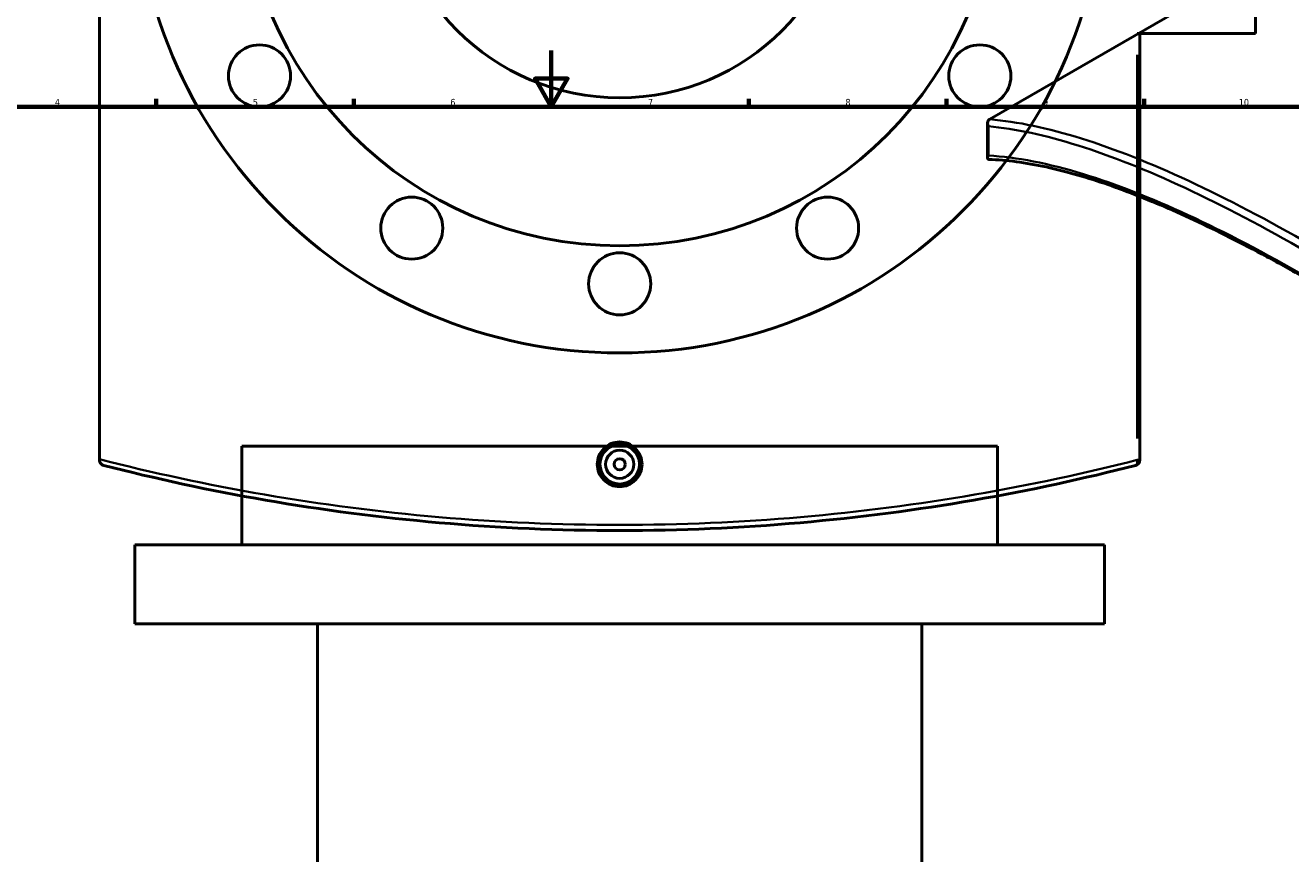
# Model space of a CAD drawing. Header units: millimetres. Extents: x -604 to 1138, y -275 to 894.
# Tile 7 of 10: x 234 to 683, y 309 to 603. Entities that reach past the tile are written whole.
import ezdxf

# ---------------------------------------------------------------- set-up
doc = ezdxf.new("R2010")
doc.units = ezdxf.units.MM
for name, color, linetype, lineweight in [('Border (ANSI)', 7, 'Continuous', 70), ('Dimension (ANSI)', 7, 'Continuous', 25), ('Visible (ANSI)', 7, 'Continuous', 50), ('Visible Narrow (ANSI)', 7, 'Continuous', 35)]:
    doc.layers.add(name, color=color, linetype=linetype, lineweight=lineweight)
doc.styles.add('Note Text (ANSI)', font='tahoma.ttf')
doc.dimstyles.new('Default - mm (ANSI)', dxfattribs={"dimtxt": 2.4, "dimasz": 2.5, "dimexe": 3.175, "dimexo": 1.6002, "dimgap": 0.8, "dimtad": 0, "dimtoh": 1, "dimdec": 0, "dimrnd": 1e-08, "dimzin": 4, "dimdsep": 46, "dimtxsty": 'Note Text (ANSI)', "dimcen": 0.09, "dimdle": 10, "dimclrd": 256, "dimclre": 256, "dimclrt": 5, "dimadec": 1, "dimazin": 1, "dimtfac": 1.27, "dimtofl": 0, "dimtmove": 0, "dimatfit": 3, "dimfxl": 1, "dimtolj": 1, "dimtzin": 4, "dimlwd": -1, "dimlwe": -1, "dimarcsym": 0})

# ---------------------------------------------------------------- blocks, each defined once
blk = doc.blocks.new('Borders Default Border')
at = {"layer": 'Border (ANSI)'}
for p, q in [((280.33, 574), (280.33, 576.8)), ((350.42, 574), (350.42, 576.8)), ((490.58, 574), (490.58, 576.8)), ((560.67, 574), (560.67, 576.8)), ((630.75, 574), (630.75, 576.8))]:
    blk.add_line(p, q, dxfattribs=at)
at = {"layer": 'Border (ANSI)', "flags": 128}
for points in [[(420.5, 594), (420.5, 574), (414.73, 584), (426.27, 584), (420.5, 574)], [(20, 20), (20, 574), (821, 574), (821, 20), (20, 20)]]:
    blk.add_lwpolyline(points, dxfattribs=at)
at = {"layer": 'Border (ANSI)', "color": 5, "true_color": 0x0000ff, "char_height": 2.4, "attachment_point": 7, "style": 'Note Text (ANSI)'}
for s, insert in [('4', (244.45, 574.4)), ('5', (314.67, 574.35)), ('6', (384.69, 574.35)), ('7', (454.8, 574.4)), ('8', (524.84, 574.35)), ('9', (594.92, 574.35)), ('10', (664.35, 574.35))]:
    blk.add_mtext(s, dxfattribs=dict(at, insert=insert))
blk = doc.blocks.new('*D7')
at = {"layer": 'Defpoints', "color": 0, "transparency": 16777216}
for p in [(415.33, 734.71), (474.19, 582.71)]:
    blk.add_point(p, dxfattribs=at)
at = {"layer": 'Dimension (ANSI)', "transparency": 16777216}
for p, q in [((430.34, 695.94), (416.23, 732.38)), ((427.14, 695.94), (430.34, 695.94))]:
    blk.add_line(p, q, dxfattribs=at)
blk.add_solid([(416.62, 732.53), (415.84, 732.23), (415.33, 734.71)], dxfattribs=at)
at = {"layer": 'Dimension (ANSI)', "color": 5, "transparency": 16777216, "insert": (418.65, 697.24), "char_height": 2.4, "attachment_point": 1, "style": 'Note Text (ANSI)'}
blk.add_mtext('\\A1;∅163', dxfattribs=at)
blk = doc.blocks.new('*D8')
at = {"layer": 'Defpoints', "color": 0, "transparency": 16777216}
for p in [(348.76, 801.43), (540.75, 515.99)]:
    blk.add_point(p, dxfattribs=at)
at = {"layer": 'Dimension (ANSI)', "transparency": 16777216}
for p, q in [((328.35, 827.1), (331.5, 827.1)), ((331.5, 827.1), (347.37, 803.51)), ((444.67, 658.71), (444.85, 658.71)), ((444.76, 658.62), (444.76, 658.8))]:
    blk.add_line(p, q, dxfattribs=at)
blk.add_solid([(347.71, 803.74), (347.02, 803.27), (348.76, 801.43)], dxfattribs=at)
at = {"layer": 'Dimension (ANSI)', "color": 5, "transparency": 16777216, "insert": (319.76, 828.39), "char_height": 2.4, "attachment_point": 1, "style": 'Note Text (ANSI)'}
blk.add_mtext('\\A1;∅344', dxfattribs=at)

msp = doc.modelspace()

# ---------------------------------------------------------------- linework, layer by layer
at = {"layer": 'Visible (ANSI)'}
for p, q in [((260.26, 449.02), (260.26, 868.41)), ((670.26, 717.46), (670.26, 599.96)), ((576.01, 569.56), (747.55, 668.6)), ((628.25, 599.96), (629.26, 599.96)), ((629.26, 448.76), (629.26, 599.96)), ((629.26, 599.96), (670.26, 599.96)), ((575.24, 555.86), (575.24, 568.18)), ((578.76, 453.62), (310.76, 453.62)), ((310.76, 418.62), (310.76, 453.62)), ((578.76, 418.62), (578.76, 453.62)), ((260.26, 449.02), (260.26, 448.76)), ((616.76, 418.62), (272.76, 418.62)), ((272.76, 390.62), (272.76, 418.62)), ((616.76, 390.62), (616.76, 418.62)), ((616.76, 390.62), (272.76, 390.62)), ((337.56, 202.75), (337.56, 390.62)), ((551.96, 202.75), (551.96, 390.62))]:
    msp.add_line(p, q, dxfattribs=at)
for centre, radius in [((444.76, 658.71), 172), ((444.76, 658.71), 134), ((444.76, 658.71), 81.5), ((317.02, 584.96), 11), ((572.5, 584.96), 11), ((371.01, 530.97), 11), ((518.51, 530.97), 11), ((444.76, 511.21), 11), ((444.76, 447.21), 7), ((444.76, 447.21), 5), ((444.76, 447.21), 2)]:
    msp.add_circle(centre, radius, dxfattribs=at)
msp.add_arc((627.26, 448.76), 2, 284.3967, 0, dxfattribs=at)
for points, knots in [([(575.52, 567.1), (575.52, 567.11), (575.52, 567.11), (575.42, 567.3), (575.34, 567.51), (575.25, 567.92), (575.23, 568.12), (575.27, 568.55), (575.33, 568.78), (575.53, 569.16), (575.66, 569.32), (575.83, 569.44)], [-0.289097, -0.289097, -0.289097, -0.289097, -0.2883651, -0.2883651, -0.2191437, -0.2191437, -0.151428, -0.151428, -0.0708833, -0.0708833, 0, 0, 0, 0]), ([(575.73, 555.36), (575.65, 555.36), (575.59, 555.37), (575.43, 555.43), (575.35, 555.5), (575.23, 555.73), (575.23, 555.89), (575.31, 556.26), (575.39, 556.48), (575.52, 556.7), (575.52, 556.71), (575.52, 556.71)], [-0.435342, -0.435342, -0.435342, -0.435342, -0.3878271, -0.3878271, -0.2825917, -0.2825917, -0.1488506, -0.1488506, 0, 0, 0.0012636, 0.0012636, 0.0012636, 0.0012636]), ([(834.01, 406.79), (829.17, 411.08), (824.3, 415.32), (814.5, 423.67), (809.57, 427.78), (799.68, 435.87), (794.71, 439.85), (784.77, 447.66), (779.8, 451.49), (769.85, 459), (764.88, 462.68), (754.96, 469.87), (750.02, 473.38), (740.17, 480.23), (735.28, 483.56), (725.55, 490.05), (720.72, 493.19), (711.15, 499.29), (706.41, 502.24), (697.04, 507.92), (692.4, 510.66), (683.26, 515.91), (678.75, 518.43), (669.87, 523.23), (665.51, 525.52), (656.93, 529.85), (652.72, 531.9), (644.46, 535.75), (640.42, 537.55), (632.51, 540.9), (628.65, 542.46), (621.11, 545.3), (617.44, 546.59), (610.28, 548.92), (606.8, 549.95), (600.88, 551.52), (598.41, 552.13), (592.35, 553.44), (588.84, 554.06), (582.09, 554.96), (578.84, 555.25), (575.73, 555.36)], [5.171058, 5.171058, 5.171058, 5.171058, 7.120806, 7.120806, 9.070554, 9.070554, 11.020302, 11.020302, 12.97005, 12.97005, 14.919798, 14.919798, 16.869545, 16.869545, 18.819293, 18.819293, 20.769041, 20.769041, 22.718789, 22.718789, 24.668537, 24.668537, 26.618285, 26.618285, 28.568033, 28.568033, 30.517781, 30.517781, 32.467529, 32.467529, 34.417277, 34.417277, 36.367024, 36.367024, 38.316772, 38.316772, 39.779083, 39.779083, 41.97255, 41.97255, 44.166016, 44.166016, 44.166016, 44.166016]), ([(452.69, 447.21), (452.69, 446.22), (452.49, 445.15), (451.68, 443.2), (451.07, 442.31), (449.66, 440.9), (448.77, 440.29), (446.82, 439.48), (445.75, 439.29), (443.76, 439.29), (442.7, 439.48), (440.75, 440.29), (439.85, 440.9), (438.44, 442.31), (437.83, 443.2), (437.02, 445.15), (436.82, 446.22), (436.82, 448.21), (437.02, 449.27), (437.83, 451.23), (438.44, 452.12), (439.85, 453.52), (440.75, 454.13), (442.7, 454.94), (443.76, 455.14), (445.75, 455.14), (446.82, 454.94), (448.77, 454.13), (449.66, 453.52), (451.07, 452.12), (451.68, 451.23), (452.49, 449.27), (452.69, 448.21), (452.69, 447.21)], [0, 0, 0, 0, 0.298796, 0.298796, 0.597592, 0.597592, 0.896324, 0.896324, 1.195056, 1.195056, 1.493788, 1.493788, 1.79252, 1.79252, 2.091315, 2.091315, 2.390111, 2.390111, 2.688907, 2.688907, 2.987703, 2.987703, 3.286435, 3.286435, 3.585167, 3.585167, 3.883899, 3.883899, 4.182631, 4.182631, 4.481427, 4.481427, 4.780222, 4.780222, 4.780222, 4.780222]), ([(261.76, 446.83), (261.76, 446.83), (261.76, 446.83), (261.56, 446.88), (261.38, 446.96), (261.04, 447.17), (260.88, 447.3), (260.59, 447.63), (260.46, 447.85), (260.3, 448.3), (260.26, 448.53), (260.26, 448.76)], [-0.289097, -0.289097, -0.289097, -0.289097, -0.2883651, -0.2883651, -0.2191437, -0.2191437, -0.151428, -0.151428, -0.0708833, -0.0708833, 0, 0, 0, 0]), ([(261.76, 446.83), (279.99, 442.15), (299.21, 437.96), (339.09, 431.06), (359.74, 428.33), (401.85, 424.66), (423.3, 423.71), (444.76, 423.71), (466.21, 423.71), (487.67, 424.66), (529.78, 428.33), (550.43, 431.06), (590.3, 437.96), (609.52, 442.15), (627.76, 446.83)], [1.335965, 1.335965, 1.335965, 1.335965, 7.771498, 7.771498, 14.190331, 14.190331, 20.609169, 20.609169, 20.609169, 27.028008, 27.028008, 33.446841, 33.446841, 39.882373, 39.882373, 39.882373, 39.882373])]:
    msp.add_open_spline(points, degree=3, knots=knots, dxfattribs=at)
msp.add_open_spline([(576.01, 569.56), (575.95, 569.52), (575.89, 569.48), (575.83, 569.44)], degree=3, dxfattribs=at)
at = {"layer": 'Visible Narrow (ANSI)'}
for p, q in [((628.25, 592.4), (628.25, 456.32)), ((575.52, 556.71), (575.52, 567.1)), ((628.34, 448.76), (629.25, 448.76))]:
    msp.add_line(p, q, dxfattribs=at)
msp.add_ellipse((627.26, 448.76), major_axis=(0.5, -1.94), ratio=0.484044, start_param=0.072359, end_param=1.374819, dxfattribs=at)
for points, knots in [([(575.52, 567.1), (585.11, 566.23), (595.74, 563.93), (619.05, 556.58), (631.73, 551.54), (658.91, 538.88), (673.41, 531.27), (688.58, 522.51), (703.75, 513.75), (719.59, 503.85), (751.96, 482.12), (768.49, 470.3), (801.57, 445.09), (818.12, 431.7), (834.32, 417.69)], [1.335965, 1.335965, 1.335965, 1.335965, 7.771498, 7.771498, 14.190331, 14.190331, 20.609169, 20.609169, 20.609169, 27.028008, 27.028008, 33.446841, 33.446841, 39.882373, 39.882373, 39.882373, 39.882373]), ([(836.04, 419.69), (819.81, 433.78), (803.23, 447.24), (770.09, 472.56), (753.53, 484.43), (721.08, 506.24), (705.2, 516.18), (689.99, 524.96), (674.78, 533.74), (660.24, 541.37), (632.97, 554.04), (620.25, 559.07), (596.63, 566.46), (585.78, 568.75), (576.01, 569.56)], [-39.882373, -39.882373, -39.882373, -39.882373, -33.446841, -33.446841, -27.028008, -27.028008, -20.609169, -20.609169, -20.609169, -14.190331, -14.190331, -7.771498, -7.771498, -1.217533, -1.217533, -1.217533, -1.217533]), ([(834.32, 407.29), (817.34, 422.35), (799.9, 436.69), (766.39, 462.48), (750.32, 474.06), (718.81, 495.31), (703.37, 504.99), (688.58, 513.53), (673.78, 522.07), (659.63, 529.48), (633.06, 541.76), (620.65, 546.62), (596.81, 553.95), (585.57, 556.16), (575.52, 556.71)], [5.171058, 5.171058, 5.171058, 5.171058, 11.983502, 11.983502, 18.243511, 18.243511, 24.503525, 24.503525, 24.503525, 30.763539, 30.763539, 37.023547, 37.023547, 43.836348, 43.836348, 43.836348, 43.836348]), ([(628.25, 448.76), (609.97, 444.1), (590.69, 439.92), (550.71, 433.04), (530.01, 430.32), (487.78, 426.66), (466.27, 425.71), (444.76, 425.71), (423.25, 425.71), (401.73, 426.66), (359.51, 430.32), (338.8, 433.04), (298.45, 439.99), (278.84, 444.25), (260.26, 449.02)], [-39.882373, -39.882373, -39.882373, -39.882373, -33.446841, -33.446841, -27.028008, -27.028008, -20.609169, -20.609169, -20.609169, -14.190331, -14.190331, -7.771498, -7.771498, -1.217533, -1.217533, -1.217533, -1.217533])]:
    msp.add_open_spline(points, degree=3, knots=knots, dxfattribs=at)

# ---------------------------------------------------------------- block references
msp.add_blockref('Borders Default Border', (0, 0))

# ---------------------------------------------------------------- dimensions: what is measured, and where the dimension line sits
at = {"layer": 'Dimension (ANSI)'}
for p1, p2, picture, middle in [((540.75, 515.99), (348.76, 801.43), '*D8', (323.65, 827.1)), ((474.19, 582.71), (415.33, 734.71), '*D7', (422.49, 695.94))]:
    dim = msp.add_diameter_dim_2p(p1=p1, p2=p2, dimstyle='Default - mm (ANSI)', override={"dimgap": 0.8, "dimtih": 1, "dimdec": 0, "dimlfac": 1, "dimtol": 0, "dimlim": 0, "dimtp": 0, "dimtm": 0, "dimtdec": 2}, dxfattribs=at)
    dim.commit()
    dim.dimension.update_dxf_attribs({"geometry": picture, "text_midpoint": middle, "dimtype": 163})

doc.saveas('drawing.dxf')
